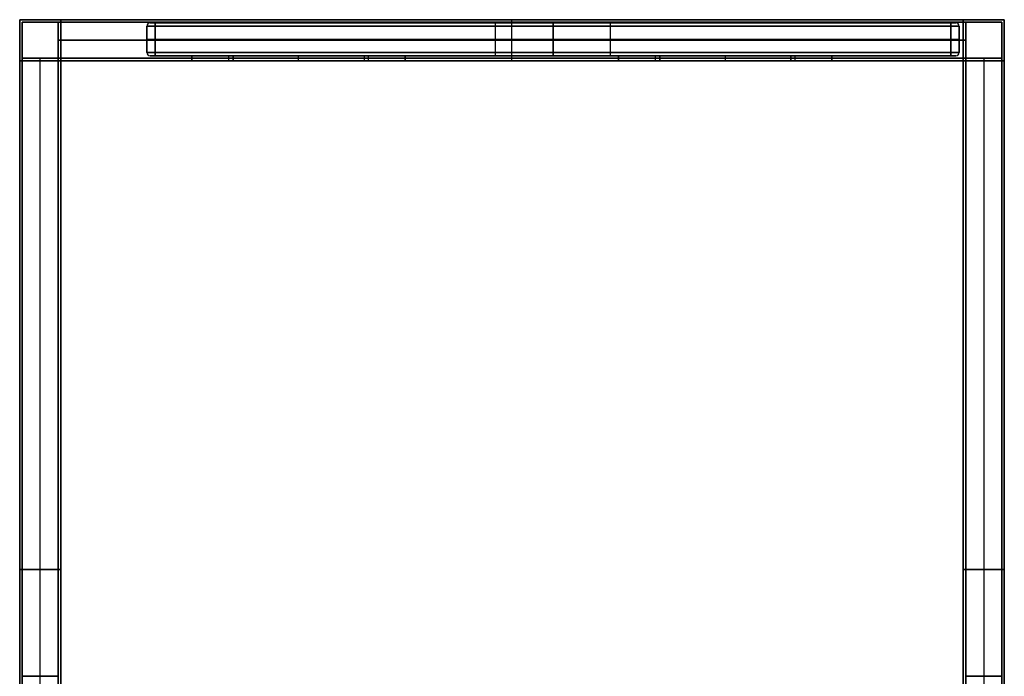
# Model space of a CAD drawing. Header units: millimetres. Extents: x 0 to 600, y 0 to 800.
# Tile 2 of 2: x 0 to 600, y 400 to 800. Entities that reach past the tile are written whole.
import ezdxf

# ---------------------------------------------------------------- set-up
doc = ezdxf.new("R2010")
doc.units = ezdxf.units.MM
doc.header["$MEASUREMENT"] = 0
doc.layers.add('Predefinito', color=7, linetype='Continuous', true_color=0x000000)

# ---------------------------------------------------------------- blocks, each defined once
blk = doc.blocks.new('struttura STAND60 2018')
at = {"layer": 'Predefinito'}
for p, q in [((0, 800), (25, 800)), ((0, 775), (0, 800)), ((1.5, 798.5), (23.5, 798.5)), ((1.5, 776.5), (1.5, 798.5)), ((23.5, 776.5), (23.5, 798.5)), ((25, 775), (25, 800)), ((300, 775, 275), (300, 800, 275)), ((300, 775, -275), (300, 800, -275)), ((300, 800, 275), (300, 800, 250)), ((300, 800, -250), (300, 800, -275)), ((300, 775, -250), (300, 800, -250)), ((300, 775, 250), (300, 800, 250)), ((300, 776.5, 273.5), (300, 798.5, 273.5)), ((300, 776.5, -273.5), (300, 798.5, -273.5)), ((300, 798.5, 273.5), (300, 798.5, 251.5)), ((300, 798.5, -251.5), (300, 798.5, -273.5)), ((300, 776.5, -251.5), (300, 798.5, -251.5)), ((300, 776.5, 251.5), (300, 798.5, 251.5)), ((575, 800), (600, 800)), ((575, 800), (575, 775)), ((576.5, 798.5), (598.5, 798.5)), ((576.5, 798.5), (576.5, 776.5)), ((598.5, 798.5), (598.5, 776.5)), ((600, 800), (600, 775)), ((23.5, 787.5, -251.5), (23.5, 787.5, 251.5)), ((23.5, 787.5, -251.5), (576.5, 787.5, -251.5)), ((576.5, 787.5, 251.5), (23.5, 787.5, 251.5)), ((25, 787.5, -250), (25, 787.5, 250)), ((25, 787.5, -250), (575, 787.5, -250)), ((575, 787.5, 250), (25, 787.5, 250)), ((575, 787.5, -250), (575, 787.5, 250)), ((576.5, 787.5, -251.5), (576.5, 787.5, 251.5)), ((0, 775), (25, 775)), ((1.5, 776.5), (23.5, 776.5)), ((12.5, 153.5, 251.5), (12.5, 776.5, 251.5)), ((12.5, 153.5, -251.5), (12.5, 776.5, -251.5)), ((12.5, 776.5, 251.5), (12.5, 776.5, -251.5)), ((12.5, 155, 250), (12.5, 775, 250)), ((12.5, 155, -250), (12.5, 775, -250)), ((12.5, 775, 250), (12.5, 775, -250)), ((23.5, 153.5, -262.5), (23.5, 776.5, -262.5)), ((23.5, 776.5, -262.5), (576.5, 776.5, -262.5)), ((23.5, 776.5, 262.5), (576.5, 776.5, 262.5)), ((25, 155, -262.5), (25, 775, -262.5)), ((105, 775, 237.5), (105, 778, 237.5)), ((105, 778, 237.5), (235, 778, 237.5)), ((105, 775, -237.5), (105, 778, -237.5)), ((105, 778, -237.5), (235, 778, -237.5)), ((235, 776.5, 225), (105, 776.5, 225)), ((105, 776.5, 225), (105, 776.5, 250)), ((105, 776.5, -250), (105, 776.5, -225)), ((105, 776.5, -225), (235, 776.5, -225)), ((105, 775, -250), (235, 775, -250)), ((105, 775, 250), (235, 775, 250)), ((127.5, 775, 243), (127.5, 778, 243)), ((127.5, 775, -243), (127.5, 778, -243)), ((130, 778, 240.5), (130, 775, 240.5)), ((130, 775, 245.5), (130, 778, 245.5)), ((130, 775, -240.5), (130, 778, -240.5)), ((210, 776.5, 240.5), (130, 776.5, 240.5)), ((130, 776.5, 245.5), (210, 776.5, 245.5)), ((210, 776.5, -245.5), (130, 776.5, -245.5)), ((130, 776.5, -240.5), (210, 776.5, -240.5)), ((170, 775, 225), (170, 778, 225)), ((170, 778, 225), (170, 778, 240.5)), ((170, 778, 245.5), (170, 778, 250)), ((170, 775, -225), (170, 778, -225)), ((170, 778, -250), (170, 778, -245.5)), ((170, 778, -240.5), (170, 778, -225)), ((170, 775, 240.5), (170, 778, 240.5)), ((170, 775, 245.5), (170, 778, 245.5)), ((170, 775, -245.5), (170, 778, -245.5)), ((170, 775, -240.5), (170, 778, -240.5)), ((210, 778, 245.5), (210, 775, 245.5)), ((210, 778, -240.5), (210, 775, -240.5)), ((212.5, 775, 243), (212.5, 778, 243)), ((212.5, 775, -243), (212.5, 778, -243)), ((235, 775, 237.5), (235, 778, 237.5)), ((235, 775, -237.5), (235, 778, -237.5)), ((235, 776.5, 250), (235, 776.5, 225)), ((235, 776.5, -225), (235, 776.5, -250)), ((300, 776.5, -251.5), (300, 776.5, -273.5)), ((300, 776.5, 273.5), (300, 776.5, 251.5)), ((300, 775, -250), (300, 775, -275)), ((300, 775, 275), (300, 775, 250)), ((365, 778, 237.5), (365, 775, 237.5)), ((365, 778, 237.5), (495, 778, 237.5)), ((365, 778, -237.5), (365, 775, -237.5)), ((365, 778, -237.5), (495, 778, -237.5)), ((365, 776.5, 250), (365, 776.5, 225)), ((365, 776.5, 225), (495, 776.5, 225)), ((495, 776.5, -225), (365, 776.5, -225)), ((365, 776.5, -225), (365, 776.5, -250)), ((365, 775, -250), (495, 775, -250)), ((365, 775, 250), (495, 775, 250)), ((387.5, 775, 243), (387.5, 778, 243)), ((387.5, 775, -243), (387.5, 778, -243)), ((390, 776.5, 240.5), (470, 776.5, 240.5)), ((470, 776.5, 245.5), (390, 776.5, 245.5)), ((390, 776.5, -245.5), (470, 776.5, -245.5)), ((470, 776.5, -240.5), (390, 776.5, -240.5)), ((430, 778, 225), (430, 775, 225)), ((430, 778, 225), (430, 778, 240.5)), ((430, 778, 245.5), (430, 778, 250)), ((430, 778, -225), (430, 775, -225)), ((430, 778, -250), (430, 778, -245.5)), ((430, 778, -240.5), (430, 778, -225)), ((430, 778, 240.5), (430, 775, 240.5)), ((430, 778, 245.5), (430, 775, 245.5)), ((430, 778, -245.5), (430, 775, -245.5)), ((430, 778, -240.5), (430, 775, -240.5)), ((470, 775, 240.5), (470, 778, 240.5)), ((472.5, 775, 243), (472.5, 778, 243)), ((472.5, 775, -243), (472.5, 778, -243)), ((495, 778, 237.5), (495, 775, 237.5)), ((495, 778, -237.5), (495, 775, -237.5)), ((495, 776.5, 225), (495, 776.5, 250)), ((495, 776.5, -250), (495, 776.5, -225)), ((575, 775, -262.5), (575, 155, -262.5)), ((575, 775), (600, 775)), ((576.5, 776.5, -262.5), (576.5, 153.5, -262.5)), ((576.5, 776.5), (598.5, 776.5)), ((587.5, 776.5, 251.5), (587.5, 153.5, 251.5)), ((587.5, 776.5, -251.5), (587.5, 153.5, -251.5)), ((587.5, 776.5, 251.5), (587.5, 776.5, -251.5)), ((587.5, 775, 250), (587.5, 155, 250)), ((587.5, 775, -250), (587.5, 155, -250)), ((587.5, 775, 250), (587.5, 775, -250)), ((25, 465, 250), (0, 465, 250)), ((0, 465, -250), (25, 465, -250)), ((23.5, 465, 251.5), (1.5, 465, 251.5)), ((1.5, 465, -251.5), (23.5, 465, -251.5)), ((23.5, 465, -273.5), (23.5, 465, -251.5)), ((25, 465, -275), (25, 465, -250)), ((575, 465, -275), (575, 465, -250)), ((575, 465, 250), (600, 465, 250)), ((600, 465, -250), (575, 465, -250)), ((576.5, 465, -273.5), (576.5, 465, -251.5)), ((576.5, 465, 251.5), (598.5, 465, 251.5)), ((598.5, 465, -251.5), (576.5, 465, -251.5)), ((23.5, 400, 273.5), (1.5, 400, 273.5)), ((1.5, 400, -273.5), (23.5, 400, -273.5)), ((1.5, 400, -273.5), (1.5, 400, -251.5)), ((1.5, 400, 251.5), (1.5, 400, 273.5)), ((598.5, 400, 273.5), (576.5, 400, 273.5)), ((576.5, 400, -273.5), (598.5, 400, -273.5)), ((598.5, 400, -273.5), (598.5, 400, -251.5)), ((598.5, 400, 251.5), (598.5, 400, 273.5))]:
    blk.add_line(p, q, dxfattribs=at)
at = {"layer": 'Predefinito', "extrusion": (0, 1, 0)}
for centre, start, end in [((-130, 243, 778), 270, 90), ((-130, -243, 778), 270, 90), ((-130, 243, 776.5), 270, 90), ((-130, -243, 776.5), 270, 90), ((-130, 243, 775), 270, 90), ((-130, -243, 775), 270, 90), ((-210, 243, 778), 90, 270), ((-210, -243, 778), 90, 270), ((-210, 243, 776.5), 90, 270), ((-210, -243, 776.5), 90, 270), ((-210, 243, 775), 90, 270), ((-210, -243, 775), 90, 270), ((-390, 243, 778), 270, 90), ((-390, -243, 778), 270, 90), ((-390, 243, 776.5), 270, 90), ((-390, -243, 776.5), 270, 90), ((-390, 243, 775), 270, 90), ((-390, -243, 775), 270, 90), ((-470, 243, 778), 90, 270), ((-470, -243, 778), 90, 270), ((-470, 243, 776.5), 90, 270), ((-470, -243, 776.5), 90, 270), ((-470, 243, 775), 90, 270), ((-470, -243, 775), 90, 270)]:
    blk.add_arc(centre, 2.5, start, end, dxfattribs=at)
at = {"layer": 'Predefinito'}
for points in [[(0, 800, 275), (300, 800, 275), (600, 800, 275)], [(0, 0, 275), (0, 400, 275), (0, 800, 275)], [(0, 800, -275), (0, 400, -275), (0, 0, -275)], [(600, 800, -275), (300, 800, -275), (0, 800, -275)], [(0, 800, 275), (0, 800), (0, 800, -275)], [(1.5, 1.5, 273.5), (1.5, 400, 273.5), (1.5, 798.5, 273.5)], [(1.5, 798.5, 273.5), (300, 798.5, 273.5), (598.5, 798.5, 273.5)], [(1.5, 798.5, -273.5), (1.5, 400, -273.5), (1.5, 1.5, -273.5)], [(598.5, 798.5, -273.5), (300, 798.5, -273.5), (1.5, 798.5, -273.5)], [(1.5, 798.5, 273.5), (1.5, 798.5), (1.5, 798.5, -273.5)], [(23.5, 798.5, 251.5), (23.5, 798.5), (23.5, 798.5, -251.5)], [(23.5, 798.5, -251.5), (23.5, 787.5, -251.5), (23.5, 776.5, -251.5)], [(23.5, 776.5, 251.5), (23.5, 787.5, 251.5), (23.5, 798.5, 251.5)], [(23.5, 798.5, 251.5), (300, 798.5, 251.5), (576.5, 798.5, 251.5)], [(576.5, 798.5, -251.5), (300, 798.5, -251.5), (23.5, 798.5, -251.5)], [(25, 800, 250), (25, 800), (25, 800, -250)], [(25, 775, 250), (25, 787.5, 250), (25, 800, 250)], [(25, 800, -250), (25, 787.5, -250), (25, 775, -250)], [(25, 800, 250), (300, 800, 250), (575, 800, 250)], [(575, 800, -250), (300, 800, -250), (25, 800, -250)], [(575, 800, 250), (575, 800), (575, 800, -250)], [(575, 775, -250), (575, 787.5, -250), (575, 800, -250)], [(575, 800, 250), (575, 787.5, 250), (575, 775, 250)], [(576.5, 798.5, 251.5), (576.5, 798.5), (576.5, 798.5, -251.5)], [(576.5, 776.5, -251.5), (576.5, 787.5, -251.5), (576.5, 798.5, -251.5)], [(576.5, 798.5, 251.5), (576.5, 787.5, 251.5), (576.5, 776.5, 251.5)], [(598.5, 798.5, 273.5), (598.5, 400, 273.5), (598.5, 1.5, 273.5)], [(598.5, 1.5, -273.5), (598.5, 400, -273.5), (598.5, 798.5, -273.5)], [(598.5, 798.5, -273.5), (598.5, 798.5), (598.5, 798.5, 273.5)], [(600, 800, 275), (600, 400, 275), (600, 0, 275)], [(600, 0, -275), (600, 400, -275), (600, 800, -275)], [(600, 800, -275), (600, 800), (600, 800, 275)], [(0, 155, 250), (0, 465, 250), (0, 775, 250)], [(0, 775, 250), (12.5, 775, 250), (25, 775, 250)], [(0, 775, -250), (0, 465, -250), (0, 155, -250)], [(25, 775, -250), (12.5, 775, -250), (0, 775, -250)], [(0, 775, 250), (0, 775), (0, 775, -250)], [(1.5, 776.5, 251.5), (12.5, 776.5, 251.5), (23.5, 776.5, 251.5)], [(1.5, 153.5, 251.5), (1.5, 465, 251.5), (1.5, 776.5, 251.5)], [(1.5, 776.5, -251.5), (1.5, 465, -251.5), (1.5, 153.5, -251.5)], [(23.5, 776.5, -251.5), (12.5, 776.5, -251.5), (1.5, 776.5, -251.5)], [(1.5, 776.5, 251.5), (1.5, 776.5), (1.5, 776.5, -251.5)], [(23.5, 153.5, -251.5), (23.5, 465, -251.5), (23.5, 776.5, -251.5)], [(23.5, 776.5, -251.5), (23.5, 776.5, -262.5), (23.5, 776.5, -273.5)], [(23.5, 776.5, -273.5), (23.5, 465, -273.5), (23.5, 153.5, -273.5)], [(23.5, 1.5, 273.5), (23.5, 389, 273.5), (23.5, 776.5, 273.5)], [(23.5, 776.5, 273.5), (23.5, 776.5, 262.5), (23.5, 776.5, 251.5)], [(23.5, 776.5, 251.5), (23.5, 465, 251.5), (23.5, 153.5, 251.5)], [(23.5, 776.5, -251.5), (23.5, 776.5), (23.5, 776.5, 251.5)], [(576.5, 776.5, 273.5), (300, 776.5, 273.5), (23.5, 776.5, 273.5)], [(23.5, 776.5, -273.5), (300, 776.5, -273.5), (576.5, 776.5, -273.5)], [(23.5, 776.5, -251.5), (300, 776.5, -251.5), (576.5, 776.5, -251.5)], [(576.5, 776.5, 251.5), (300, 776.5, 251.5), (23.5, 776.5, 251.5)], [(25, 775, -275), (25, 465, -275), (25, 155, -275)], [(25, 775, -250), (25, 775, -262.5), (25, 775, -275)], [(25, 155, -250), (25, 465, -250), (25, 775, -250)], [(25, 775, 250), (25, 465, 250), (25, 155, 250)], [(25, 775, 275), (25, 775, 262.5), (25, 775, 250)], [(25, 0, 275), (25, 387.5, 275), (25, 775, 275)], [(25, 775, -250), (25, 775), (25, 775, 250)], [(575, 775, 275), (300, 775, 275), (25, 775, 275)], [(25, 775, -275), (300, 775, -275), (575, 775, -275)], [(25, 775, -250), (65, 775, -250), (105, 775, -250)], [(105, 775, 250), (65, 775, 250), (25, 775, 250)], [(105, 775, -250), (105, 776.5, -250), (105, 778, -250)], [(105, 778, -250), (170, 778, -250), (235, 778, -250)], [(235, 778, 250), (170, 778, 250), (105, 778, 250)], [(105, 778, 250), (105, 776.5, 250), (105, 775, 250)], [(105, 775, 225), (105, 776.5, 225), (105, 778, 225)], [(105, 778, 225), (170, 778, 225), (235, 778, 225)], [(105, 778, 250), (105, 778, 237.5), (105, 778, 225)], [(105, 775, -225), (105, 776.5, -225), (105, 778, -225)], [(105, 778, -225), (105, 778, -237.5), (105, 778, -250)], [(235, 778, -225), (170, 778, -225), (105, 778, -225)], [(235, 775, -225), (170, 775, -225), (105, 775, -225)], [(105, 775, -225), (105, 775, -237.5), (105, 775, -250)], [(105, 775, 250), (105, 775, 237.5), (105, 775, 225)], [(105, 775, 225), (170, 775, 225), (235, 775, 225)], [(130, 778, 240.5), (170, 778, 240.5), (210, 778, 240.5)], [(210, 778, 245.5), (170, 778, 245.5), (130, 778, 245.5)], [(130, 778, -245.5), (170, 778, -245.5), (210, 778, -245.5)], [(210, 778, -240.5), (170, 778, -240.5), (130, 778, -240.5)], [(130, 775, -245.5), (130, 776.5, -245.5), (130, 778, -245.5)], [(130, 775, -240.5), (170, 775, -240.5), (210, 775, -240.5)], [(210, 775, -245.5), (170, 775, -245.5), (130, 775, -245.5)], [(130, 775, 245.5), (170, 775, 245.5), (210, 775, 245.5)], [(210, 775, 240.5), (170, 775, 240.5), (130, 775, 240.5)], [(210, 778, 240.5), (210, 776.5, 240.5), (210, 775, 240.5)], [(210, 778, -245.5), (210, 776.5, -245.5), (210, 775, -245.5)], [(235, 778, -250), (235, 776.5, -250), (235, 775, -250)], [(235, 775, 250), (235, 776.5, 250), (235, 778, 250)], [(235, 775, 225), (235, 776.5, 225), (235, 778, 225)], [(235, 778, 225), (235, 778, 237.5), (235, 778, 250)], [(235, 775, -225), (235, 776.5, -225), (235, 778, -225)], [(235, 778, -250), (235, 778, -237.5), (235, 778, -225)], [(235, 775, -250), (300, 775, -250), (365, 775, -250)], [(235, 775, -250), (235, 775, -237.5), (235, 775, -225)], [(365, 775, 250), (300, 775, 250), (235, 775, 250)], [(235, 775, 225), (235, 775, 237.5), (235, 775, 250)], [(365, 775, -250), (365, 776.5, -250), (365, 778, -250)], [(365, 778, -250), (430, 778, -250), (495, 778, -250)], [(495, 778, 250), (430, 778, 250), (365, 778, 250)], [(365, 778, 250), (365, 776.5, 250), (365, 775, 250)], [(365, 778, 250), (365, 778, 237.5), (365, 778, 225)], [(365, 778, 225), (365, 776.5, 225), (365, 775, 225)], [(365, 778, 225), (430, 778, 225), (495, 778, 225)], [(495, 778, -225), (430, 778, -225), (365, 778, -225)], [(365, 778, -225), (365, 776.5, -225), (365, 775, -225)], [(365, 778, -225), (365, 778, -237.5), (365, 778, -250)], [(495, 775, -225), (430, 775, -225), (365, 775, -225)], [(365, 775, -225), (365, 775, -237.5), (365, 775, -250)], [(365, 775, 250), (365, 775, 237.5), (365, 775, 225)], [(365, 775, 225), (430, 775, 225), (495, 775, 225)], [(470, 778, 245.5), (430, 778, 245.5), (390, 778, 245.5)], [(390, 778, 240.5), (430, 778, 240.5), (470, 778, 240.5)], [(470, 778, -240.5), (430, 778, -240.5), (390, 778, -240.5)], [(390, 778, -245.5), (430, 778, -245.5), (470, 778, -245.5)], [(390, 775, 240.5), (390, 776.5, 240.5), (390, 778, 240.5)], [(390, 778, 245.5), (390, 776.5, 245.5), (390, 775, 245.5)], [(390, 775, -245.5), (390, 776.5, -245.5), (390, 778, -245.5)], [(390, 778, -240.5), (390, 776.5, -240.5), (390, 775, -240.5)], [(470, 775, -245.5), (430, 775, -245.5), (390, 775, -245.5)], [(390, 775, -240.5), (430, 775, -240.5), (470, 775, -240.5)], [(470, 775, 240.5), (430, 775, 240.5), (390, 775, 240.5)], [(390, 775, 245.5), (430, 775, 245.5), (470, 775, 245.5)], [(470, 775, 245.5), (470, 776.5, 245.5), (470, 778, 245.5)], [(470, 778, -245.5), (470, 776.5, -245.5), (470, 775, -245.5)], [(470, 775, -240.5), (470, 776.5, -240.5), (470, 778, -240.5)], [(495, 778, -250), (495, 776.5, -250), (495, 775, -250)], [(495, 775, 250), (495, 776.5, 250), (495, 778, 250)], [(495, 778, 225), (495, 776.5, 225), (495, 775, 225)], [(495, 778, 225), (495, 778, 237.5), (495, 778, 250)], [(495, 778, -250), (495, 778, -237.5), (495, 778, -225)], [(495, 778, -225), (495, 776.5, -225), (495, 775, -225)], [(495, 775, -250), (535, 775, -250), (575, 775, -250)], [(495, 775, -250), (495, 775, -237.5), (495, 775, -225)], [(575, 775, 250), (535, 775, 250), (495, 775, 250)], [(495, 775, 225), (495, 775, 237.5), (495, 775, 250)], [(575, 0, 275), (575, 387.5, 275), (575, 775, 275)], [(575, 775, -275), (575, 465, -275), (575, 155, -275)], [(575, 775, -275), (575, 775, -262.5), (575, 775, -250)], [(575, 775, 250), (575, 775, 262.5), (575, 775, 275)], [(575, 775, -250), (575, 465, -250), (575, 155, -250)], [(575, 155, 250), (575, 465, 250), (575, 775, 250)], [(575, 775, 250), (587.5, 775, 250), (600, 775, 250)], [(600, 775, -250), (587.5, 775, -250), (575, 775, -250)], [(575, 775, 250), (575, 775), (575, 775, -250)], [(576.5, 1.5, 273.5), (576.5, 389, 273.5), (576.5, 776.5, 273.5)], [(576.5, 776.5, -273.5), (576.5, 465, -273.5), (576.5, 153.5, -273.5)], [(576.5, 776.5, -273.5), (576.5, 776.5, -262.5), (576.5, 776.5, -251.5)], [(576.5, 776.5, 251.5), (576.5, 776.5, 262.5), (576.5, 776.5, 273.5)], [(576.5, 776.5, -251.5), (576.5, 465, -251.5), (576.5, 153.5, -251.5)], [(576.5, 153.5, 251.5), (576.5, 465, 251.5), (576.5, 776.5, 251.5)], [(576.5, 776.5, 251.5), (587.5, 776.5, 251.5), (598.5, 776.5, 251.5)], [(598.5, 776.5, -251.5), (587.5, 776.5, -251.5), (576.5, 776.5, -251.5)], [(576.5, 776.5, 251.5), (576.5, 776.5), (576.5, 776.5, -251.5)], [(598.5, 776.5, 251.5), (598.5, 465, 251.5), (598.5, 153.5, 251.5)], [(598.5, 153.5, -251.5), (598.5, 465, -251.5), (598.5, 776.5, -251.5)], [(598.5, 776.5, -251.5), (598.5, 776.5), (598.5, 776.5, 251.5)], [(600, 775, 250), (600, 465, 250), (600, 155, 250)], [(600, 155, -250), (600, 465, -250), (600, 775, -250)], [(600, 775, -250), (600, 775), (600, 775, 250)]]:
    blk.add_open_spline(points, degree=2, dxfattribs=at)
blk = doc.blocks.new('PIANO MISURA 60 2018')
at = {"layer": 'Predefinito'}
for p, q in [((-247.5, 2), (-247.5, 18)), ((-245.5, 20), (-35, 20)), ((-35, 0), (-35, 20)), ((0, 20, -35), (0, 0, -35)), ((0, 0, 35), (0, 20, 35)), ((0, 20, 245.5), (0, 20, 35)), ((0, 20, -35), (0, 20, -245.5)), ((0, 2, 247.5), (0, 18, 247.5)), ((0, 2, -247.5), (0, 18, -247.5)), ((35, 20), (245.5, 20)), ((35, 0), (35, 20)), ((247.5, 2), (247.5, 18)), ((-247.5, 10, 242.5), (-247.5, 10, -242.5)), ((242.5, 10, 247.5), (-242.5, 10, 247.5)), ((-242.5, 10, -247.5), (242.5, 10, -247.5)), ((247.5, 10, -242.5), (247.5, 10, 242.5)), ((-245.5, 0), (-35, 0)), ((0, 0, 245.5), (0, 0, 35)), ((0, 0, -35), (0, 0, -245.5)), ((35, 0), (245.5, 0))]:
    blk.add_line(p, q, dxfattribs=at)
for centre, start, end in [((-245.5, 18, 242.5), 90, 180), ((-245.5, 18, -242.5), 90, 180), ((-245.5, 18), 90, 180), ((245.5, 18, 242.5), 360, 90), ((245.5, 18, -242.5), 360, 90), ((245.5, 18), 0, 90), ((-245.5, 2, 242.5), 180, 270), ((-245.5, 2, -242.5), 180, 270), ((-245.5, 2), 180, 270), ((245.5, 2, 242.5), 270, 0), ((245.5, 2, -242.5), 270, 0), ((245.5, 2), 270, 0)]:
    blk.add_arc(centre, 2, start, end, dxfattribs=at)
at = {"layer": 'Predefinito', "extrusion": (0, 1, 0)}
for centre, radius, start, end in [((242.5, -242.5, 18), 5, 270, 0), ((242.5, 242.5, 18), 5, 0, 90), ((242.5, -242.5, 20), 3, 270, 0), ((0, 0, 20), 35, 270, 90), ((0, 0, 20), 35, 90, 270), ((-242.5, 242.5, 20), 3, 90, 180), ((-242.5, 242.5, 20), 3, 90, 180), ((-242.5, -242.5, 20), 3, 180, 270), ((-242.5, -242.5, 18), 5, 180, 270), ((-242.5, 242.5, 18), 5, 90, 180), ((242.5, -242.5, 10), 5, 270, 0), ((242.5, 242.5, 10), 5, 0, 90), ((0, 0, 10), 35, 270, 90), ((0, 0, 10), 35, 90, 270), ((-242.5, -242.5, 10), 5, 180, 270), ((-242.5, 242.5, 10), 5, 90, 180), ((-242.5, 242.5), 3, 90, 180), ((-242.5, -242.5), 3, 180, 270)]:
    blk.add_arc(centre, radius, start, end, dxfattribs=at)
at = {"layer": 'Predefinito', "extrusion": (0, 1, -1.18424e-15)}
blk.add_arc((242.5, 242.5, 20), 3, 0, 90, dxfattribs=at)
at = {"layer": 'Predefinito', "extrusion": (1, 0, 0)}
for centre, start, end in [((18, 245.5, -242.5), 0, 90), ((18, 245.5), 0, 90), ((18, -245.5), 270, 0), ((2, 245.5, -242.5), 90, 180), ((2, -245.5, -242.5), 180, 270), ((2, 245.5), 90, 180), ((2, -245.5), 180, 270), ((2, -245.5, 242.5), 180, 270)]:
    blk.add_arc(centre, 2, start, end, dxfattribs=at)
at = {"layer": 'Predefinito', "extrusion": (1, 5.68434e-14, -5.68434e-14)}
blk.add_arc((18, -245.5, -242.5), 2, 270, 0, dxfattribs=at)
at = {"layer": 'Predefinito', "extrusion": (1, 1.42109e-14, 0)}
blk.add_arc((18, 245.5, 242.5), 2, 0, 90, dxfattribs=at)
at = {"layer": 'Predefinito', "extrusion": (1, 0, 1.42109e-14)}
blk.add_arc((18, -245.5, 242.5), 2, 270, 0, dxfattribs=at)
at = {"layer": 'Predefinito', "extrusion": (1.11468e-29, 1, 1.18424e-15)}
blk.add_arc((-242.5, -242.5, 20), 3, 180, 270, dxfattribs=at)
at = {"layer": 'Predefinito', "extrusion": (1.77636e-16, 1, 0)}
for centre, start, end in [((242.5, 242.5, 2), 0, 90), ((242.5, -242.5, 2), 270, 0)]:
    blk.add_arc(centre, 5, start, end, dxfattribs=at)
at = {"layer": 'Predefinito', "extrusion": (3.94746e-16, 1, -2.96059e-16)}
blk.add_arc((242.5, 242.5), 3, 0, 90, dxfattribs=at)
at = {"layer": 'Predefinito', "extrusion": (3.94746e-16, 1, 2.96059e-16)}
blk.add_arc((242.5, -242.5), 3, 270, 0, dxfattribs=at)
at = {"layer": 'Predefinito', "extrusion": (8.88178e-16, 1, 1.06581e-15)}
blk.add_arc((-242.5, 242.5, 2), 5, 90, 180, dxfattribs=at)
at = {"layer": 'Predefinito', "extrusion": (1, 0, -1.42109e-14)}
blk.add_arc((2, 245.5, 242.5), 2, 90, 180, dxfattribs=at)
at = {"layer": 'Predefinito', "extrusion": (-1.77636e-16, 1, -2.0116e-30)}
blk.add_arc((-242.5, -242.5, 2), 5, 180, 270, dxfattribs=at)
at = {"layer": 'Predefinito', "extrusion": (-3.94746e-16, 1, -2.96059e-16)}
blk.add_arc((-242.5, 242.5), 3, 90, 180, dxfattribs=at)
at = {"layer": 'Predefinito', "extrusion": (-3.94746e-16, 1, 2.96059e-16)}
blk.add_arc((-242.5, -242.5), 3, 180, 270, dxfattribs=at)
at = {"layer": 'Predefinito', "extrusion": (0, 1, 7.0434e-34)}
blk.add_arc((0, 0), 35, 270, 90, dxfattribs=at)
at = {"layer": 'Predefinito', "extrusion": (0, 1, -7.0434e-34)}
blk.add_arc((0, 0), 35, 90, 270, dxfattribs=at)
at = {"layer": 'Predefinito'}
for points in [[(-247.5, 2, -242.5), (-247.5, 10, -242.5), (-247.5, 18, -242.5)], [(-247.5, 18, 242.5), (-247.5, 10, 242.5), (-247.5, 2, 242.5)], [(-247.5, 18, -242.5), (-247.5, 18), (-247.5, 18, 242.5)], [(-245.5, 20, 242.5), (-245.5, 20), (-245.5, 20, -242.5)], [(-242.5, 20, -245.5), (0, 20, -245.5), (242.5, 20, -245.5)], [(242.5, 20, 245.5), (0, 20, 245.5), (-242.5, 20, 245.5)], [(-242.5, 18, 247.5), (0, 18, 247.5), (242.5, 18, 247.5)], [(-242.5, 2, 247.5), (-242.5, 10, 247.5), (-242.5, 18, 247.5)], [(-242.5, 18, -247.5), (-242.5, 10, -247.5), (-242.5, 2, -247.5)], [(242.5, 18, -247.5), (0, 18, -247.5), (-242.5, 18, -247.5)], [(242.5, 18, 247.5), (242.5, 10, 247.5), (242.5, 2, 247.5)], [(242.5, 2, -247.5), (242.5, 10, -247.5), (242.5, 18, -247.5)], [(245.5, 20, -242.5), (245.5, 20), (245.5, 20, 242.5)], [(247.5, 18, -242.5), (247.5, 10, -242.5), (247.5, 2, -242.5)], [(247.5, 18, 242.5), (247.5, 18), (247.5, 18, -242.5)], [(247.5, 2, 242.5), (247.5, 10, 242.5), (247.5, 18, 242.5)], [(-247.5, 2, 242.5), (-247.5, 2), (-247.5, 2, -242.5)], [(-245.5, 0, 242.5), (-245.5, 0), (-245.5, 0, -242.5)], [(242.5, 2, 247.5), (0, 2, 247.5), (-242.5, 2, 247.5)], [(-242.5, 2, -247.5), (0, 2, -247.5), (242.5, 2, -247.5)], [(-242.5, 0, -245.5), (0, 0, -245.5), (242.5, 0, -245.5)], [(242.5, 0, 245.5), (0, 0, 245.5), (-242.5, 0, 245.5)], [(245.5, 0, -242.5), (245.5, 0), (245.5, 0, 242.5)], [(247.5, 2, -242.5), (247.5, 2), (247.5, 2, 242.5)]]:
    blk.add_open_spline(points, degree=2, dxfattribs=at)
blk = doc.blocks.new('STA 60 01')
at = {"layer": 'Predefinito'}
for name, p in [('struttura STAND60 2018', (0, 0)), ('PIANO MISURA 60 2018', (325, 778))]:
    blk.add_blockref(name, p, dxfattribs=at)

msp = doc.modelspace()

# ---------------------------------------------------------------- block references
at = {"layer": 'Predefinito'}
msp.add_blockref('STA 60 01', (0, 0), dxfattribs=at)

doc.saveas('drawing.dxf')
